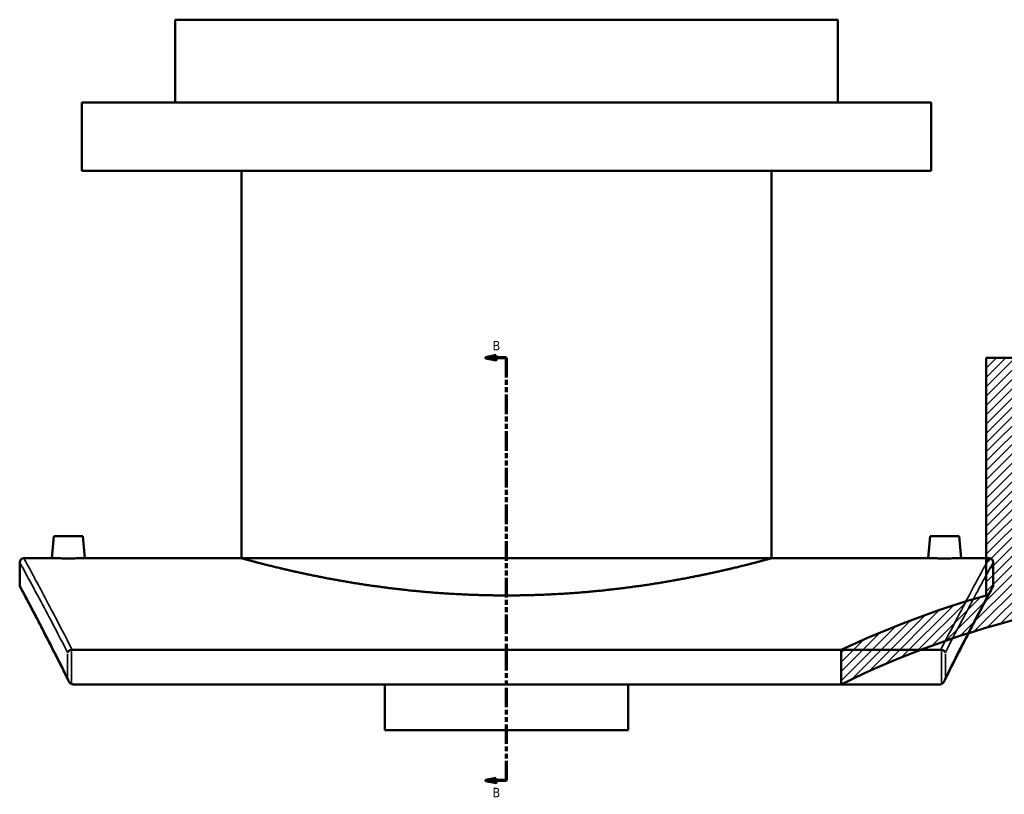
# Model space of a CAD drawing. Header units: millimetres. Extents: x -604 to 1145, y -275 to 910.
# Tile 1 of 10: x -604 to -129, y 88 to 462. Entities that reach past the tile are written whole.
import ezdxf

# ---------------------------------------------------------------- set-up
doc = ezdxf.new("R2010")
doc.units = ezdxf.units.MM
doc.linetypes.add('DOUBLE_DASH_CHAIN', pattern=[1.2403, 0.6614, -0.0827, 0.1654, -0.0827, 0.1654, -0.0827])
for name, color, linetype, lineweight in [('Hatch (ANSI)', 7, 'Continuous', 18), ('Section Line (ANSI)', 7, 'DOUBLE_DASH_CHAIN', 70), ('Visible (ANSI)', 7, 'Continuous', 50), ('Visible Narrow (ANSI)', 7, 'Continuous', 35)]:
    doc.layers.add(name, color=color, linetype=linetype, lineweight=lineweight)
doc.styles.add('Label Text (ANSI)', font='tahoma.ttf')

# ---------------------------------------------------------------- blocks, each defined once
blk = doc.blocks.new('2dTransSection0')
at = {"layer": 'Section Line (ANSI)', "linetype": 'Continuous'}
for p, q in [((-374.1038362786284, 299.5811888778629), (-379.1038362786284, 298.5811888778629)), ((-374.1038362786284, 297.5811888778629), (-374.1038362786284, 299.5811888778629)), ((-374.1038362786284, 298.5811888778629), (-379.1038362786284, 298.5811888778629)), ((-379.1038362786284, 298.5811888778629), (-374.1038362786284, 297.5811888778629)), ((-369.1038362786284, 298.5811888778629), (-374.1038362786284, 298.5811888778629)), ((-369.1038362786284, 288.9925137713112), (-369.1038362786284, 298.5811888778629)), ((-369.1038362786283, 94.41708759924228), (-369.1038362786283, 104.005762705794)), ((-374.1038362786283, 95.41708759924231), (-379.1038362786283, 94.41708759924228)), ((-374.1038362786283, 93.41708759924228), (-374.1038362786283, 95.41708759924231)), ((-374.1038362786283, 94.41708759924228), (-379.1038362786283, 94.41708759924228)), ((-379.1038362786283, 94.41708759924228), (-374.1038362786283, 93.41708759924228)), ((-369.1038362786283, 94.41708759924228), (-374.1038362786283, 94.41708759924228))]:
    blk.add_line(p, q, dxfattribs=at)
at = {"layer": 'Section Line (ANSI)', "linetype": 'DOUBLE_DASH_CHAIN', "ltscale": 14.26161003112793}
blk.add_line((-369.1038362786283, 94.41708759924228), (-369.1038362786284, 298.5811888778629), dxfattribs=at)
at = {"layer": 'Section Line (ANSI)', "linetype": 'Continuous', "flags": 128}
for points in [[(-374.1038361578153, 299.5811890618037), (-379.1038361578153, 298.5811888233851), (-374.1038361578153, 297.5811885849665), (-374.1038361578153, 299.5811890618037)], [(-374.1038361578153, 95.41708400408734), (-379.1038361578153, 94.41708018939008), (-374.1038361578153, 93.41709544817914), (-374.1038361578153, 95.41708400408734)]]:
    blk.add_lwpolyline(points, dxfattribs=at)
at = {"layer": 'Section Line (ANSI)'}
for points in [[(-374.1038361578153, 299.5811890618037), (-379.1038361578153, 298.5811888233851), (-374.1038361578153, 297.5811885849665), (-374.1038361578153, 299.5811890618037)], [(-374.1038361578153, 95.41708400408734), (-379.1038361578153, 94.41708018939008), (-374.1038361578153, 93.41709544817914), (-374.1038361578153, 95.41708400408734)]]:
    blk.add_solid(points, dxfattribs=at)
at = {"layer": 'Section Line (ANSI)', "char_height": 4.571999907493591, "attachment_point": 7, "style": 'Label Text (ANSI)'}
for insert in [(-375.8516592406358, 302.0811888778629), (-375.8516592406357, 86.34508769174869)]:
    blk.add_mtext('B', dxfattribs=dict(at, insert=insert))

msp = doc.modelspace()

# ---------------------------------------------------------------- hatches: boundary and pattern name
at = {"layer": 'Hatch (ANSI)'}
h = msp.add_hatch(dxfattribs=at)
h.set_pattern_fill('ANSI31', color=256, scale=25.4, style=0)
h.set_pattern_definition([(45, (0, 0), (-2.245064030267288, 2.245064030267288), [])])
edge = h.paths.add_edge_path()
edge.add_line((92.40238143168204, 298.5811888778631), (92.40238143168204, 190.4304362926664))
edge.add_ellipse((-9.597618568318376, -263.2445575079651), major_axis=(-453.6749938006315, 102.0000000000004), ratio=1, start_angle=270, end_angle=281.6853599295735)
edge.add_line((-1.597618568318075, 201.6866201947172), (-1.597618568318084, 298.5811888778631))
edge.add_line((-1.597618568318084, 298.5811888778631), (-4.397618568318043, 298.5811888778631))
edge.add_line((-4.397618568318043, 298.5811888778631), (-4.397618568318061, 186.7253970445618))
edge.add_ellipse((-9.597618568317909, -263.2445575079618), major_axis=(449.9699545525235, -5.1999999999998), ratio=1, start_angle=58.76890091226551, end_angle=90, ccw=False)
edge.add_line((228.1542785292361, 118.8209282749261), (232.4023814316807, 118.820928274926))
edge.add_line((232.4023814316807, 118.820928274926), (232.4023814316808, 133.820928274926))
edge.add_ellipse((-9.597618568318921, -263.2445575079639), major_axis=(-397.0654857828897, 241.9999999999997), ratio=1, start_angle=270, end_angle=285.3830721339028)
edge.add_line((118.4023814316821, 183.7912352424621), (118.4023814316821, 298.581188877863))
edge.add_line((118.4023814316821, 298.5811888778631), (92.40238143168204, 298.5811888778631))
edge = h.paths.add_edge_path()
edge.add_line((-111.597618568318, 190.4304362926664), (-111.597618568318, 298.581188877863))
edge.add_line((-111.597618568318, 298.5811888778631), (-137.597618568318, 298.5811888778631))
edge.add_line((-137.597618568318, 298.5811888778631), (-137.597618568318, 183.7912352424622))
edge.add_ellipse((-9.59761856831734, -263.2445575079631), major_axis=(-447.0357927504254, -128.0000000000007), ratio=1, start_angle=270, end_angle=279.2236853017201)
edge.add_line((-207.597618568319, 157.4940787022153), (-207.5976185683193, 140.8544402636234))
edge.add_ellipse((-9.59761856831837, -263.2445575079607), major_axis=(404.0989977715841, 198.0000000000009), ratio=1, start_angle=64.558218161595, end_angle=90, ccw=False)
edge.add_line((-14.79761856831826, 186.7253970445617), (-14.79761856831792, 298.5811888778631))
edge.add_line((-14.79761856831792, 298.5811888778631), (-17.59761856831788, 298.5811888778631))
edge.add_line((-17.59761856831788, 298.5811888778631), (-17.59761856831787, 201.6866201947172))
edge.add_ellipse((-9.597618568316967, -263.2445575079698), major_axis=(-464.931177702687, -8.00000000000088), ratio=1, start_angle=270, end_angle=281.6853599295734)

# ---------------------------------------------------------------- linework, layer by layer
at = {"layer": 'Visible (ANSI)'}
for p, q in [((-209.1038362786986, 461.7554424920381), (-529.1038362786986, 461.7554424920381)), ((-529.1038362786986, 421.7554424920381), (-529.1038362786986, 461.7554424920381)), ((-209.1038362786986, 421.7554424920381), (-209.1038362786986, 461.7554424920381)), ((-164.1038362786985, 421.7554424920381), (-574.1038362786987, 421.7554424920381)), ((-574.1038362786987, 388.7554424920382), (-574.1038362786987, 421.7554424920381)), ((-164.1038362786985, 388.7554424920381), (-164.1038362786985, 421.7554424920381)), ((-164.1038362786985, 388.7554424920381), (-574.1038362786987, 388.7554424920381)), ((-497.1038362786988, 201.7554424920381), (-497.1038362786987, 388.7554424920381)), ((-241.1038362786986, 201.7554424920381), (-241.1038362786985, 388.7554424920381)), ((-137.597618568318, 298.5811888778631), (-111.597618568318, 298.5811888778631)), ((-137.597618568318, 298.5811888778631), (-137.597618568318, 183.7912352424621)), ((-587.6038362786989, 212.3554424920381), (-588.5312161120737, 201.7554424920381)), ((-573.6038362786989, 212.3554424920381), (-587.603836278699, 212.3554424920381)), ((-573.603836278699, 212.3554424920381), (-572.6764564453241, 201.7554424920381)), ((-164.6038362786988, 212.3554424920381), (-165.5312161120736, 201.7554424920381)), ((-164.6038362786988, 212.3554424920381), (-150.6038362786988, 212.3554424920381)), ((-150.6038362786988, 212.3554424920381), (-149.676456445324, 201.7554424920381)), ((-604.1038362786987, 188.755442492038), (-604.1038362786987, 199.7554424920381)), ((-602.1038362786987, 201.7554424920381), (-588.5312161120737, 201.7554424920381)), ((-572.6764564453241, 201.7554424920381), (-497.1038362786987, 201.7554424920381)), ((-241.1038362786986, 201.7554424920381), (-165.5312161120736, 201.7554424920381)), ((-149.676456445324, 201.7554424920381), (-136.1038362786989, 201.7554424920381)), ((-134.1038362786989, 199.755442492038), (-134.1038362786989, 188.755442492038)), ((-159.4560436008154, 157.4940787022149), (-578.7516289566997, 157.4940787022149)), ((-207.5976185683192, 157.4940787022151), (-207.5976185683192, 140.8544402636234)), ((-578.3336391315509, 140.8544402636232), (-159.8740334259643, 140.8544402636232)), ((-427.8538362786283, 118.8209282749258), (-427.8538362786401, 140.8544402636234)), ((-310.3538362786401, 140.8544402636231), (-310.3538362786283, 118.8209282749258)), ((-427.8538362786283, 118.8209282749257), (-310.3538362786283, 118.8209282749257))]:
    msp.add_line(p, q, dxfattribs=at)
for centre, radius, start, end in [((-602.1038362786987, 199.7554424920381), 2.000000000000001, 90, 180), ((-136.1038362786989, 199.7554424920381), 2.000000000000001, 0, 90), ((-602.1038362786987, 188.755442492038), 2.000000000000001, 180, 208.1745110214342), ((-9.59761856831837, -263.2445575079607), 449.9999999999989, 90.66209929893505, 116.1038811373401), ((-136.1038362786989, 188.7554424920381), 2.000000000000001, 331.8254889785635, 0), ((-9.59761856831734, -263.2445575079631), 465.0000000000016, 105.9780345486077, 115.2017198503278)]:
    msp.add_arc(centre, radius, start, end, dxfattribs=at)
for points, knots in [([(-572.6764564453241, 201.7554424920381), (-572.6764564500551, 201.7554424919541), (-572.8752062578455, 201.7519157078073), (-573.6837028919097, 201.7391614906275), (-574.2934529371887, 201.7301164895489), (-575.700790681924, 201.7131208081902), (-576.5922514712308, 201.7040677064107), (-578.5458442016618, 201.6912970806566), (-579.60797958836, 201.6877630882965), (-580.6038362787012, 201.6877630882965), (-581.5996929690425, 201.6877630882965), (-582.6618283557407, 201.6912970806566), (-584.6154210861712, 201.7040677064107), (-585.5068818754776, 201.7131208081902), (-586.9142196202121, 201.7301164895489), (-587.5239696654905, 201.7391614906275), (-588.3324663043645, 201.7519157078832), (-588.5312161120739, 201.7554424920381), (-588.5312161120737, 201.7554424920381)], [3.584779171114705, 3.584779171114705, 3.584779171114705, 3.584779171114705, 3.883485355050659, 3.883485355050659, 4.182191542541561, 4.182191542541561, 4.480948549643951, 4.480948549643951, 4.779705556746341, 4.779705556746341, 4.779705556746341, 5.078462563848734, 5.078462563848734, 5.377219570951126, 5.377219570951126, 5.675925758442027, 5.675925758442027, 5.974631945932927, 5.974631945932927, 5.974631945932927, 5.974631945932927]), ([(-241.1038362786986, 201.7554424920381), (-241.1038362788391, 201.7554424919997), (-241.8813230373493, 201.539376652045), (-245.1412504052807, 200.6576523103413), (-247.6228542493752, 199.9925532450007), (-254.16745074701, 198.3194842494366), (-258.2356419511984, 197.3115385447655), (-267.6195561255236, 195.1430734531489), (-272.9359489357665, 193.9846058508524), (-284.253565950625, 191.7387398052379), (-290.6484660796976, 190.5713709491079), (-304.5853219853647, 188.3706442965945), (-312.1271463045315, 187.3395398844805), (-327.8819147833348, 185.6194910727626), (-336.1082056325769, 184.9309446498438), (-352.6780573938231, 184.0164125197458), (-361.021831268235, 183.791235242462), (-377.1858412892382, 183.791235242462), (-385.5296151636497, 184.0164125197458), (-402.0994669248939, 184.9309446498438), (-410.3257577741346, 185.6194910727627), (-426.080526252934, 187.3395398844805), (-433.6223505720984, 188.3706442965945), (-447.55920647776, 190.5713709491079), (-453.9541066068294, 191.7387398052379), (-465.2717236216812, 193.9846058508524), (-470.5881164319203, 195.1430734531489), (-479.9720306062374, 197.3115385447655), (-484.0402218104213, 198.3194842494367), (-490.5848183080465, 199.9925532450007), (-493.0664221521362, 200.6576523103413), (-496.3263495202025, 201.5393766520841), (-497.1038362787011, 201.7554424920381), (-497.1038362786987, 201.7554424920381)], [19.39479277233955, 19.39479277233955, 19.39479277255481, 19.39479277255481, 21.81888946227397, 21.81888946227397, 24.24298615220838, 24.24298615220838, 26.6670828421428, 26.6670828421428, 29.09117953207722, 29.09117953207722, 31.51578103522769, 31.51578103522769, 33.94038253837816, 33.94038253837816, 36.36498404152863, 36.36498404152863, 38.78958554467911, 38.78958554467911, 41.21418704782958, 41.21418704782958, 43.63878855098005, 43.63878855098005, 46.06339005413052, 46.06339005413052, 48.48799155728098, 48.48799155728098, 50.91208824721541, 50.91208824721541, 53.33618493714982, 53.33618493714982, 55.76028162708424, 55.76028162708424, 58.18437831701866, 58.18437831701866, 58.18437831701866, 58.18437831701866]), ([(-149.676456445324, 201.7554424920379), (-149.676456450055, 201.7554424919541), (-149.8752062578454, 201.7519157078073), (-150.6837028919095, 201.7391614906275), (-151.2934529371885, 201.7301164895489), (-152.7007906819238, 201.7131208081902), (-153.5922514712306, 201.7040677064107), (-155.5458442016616, 201.6912970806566), (-156.6079795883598, 201.6877630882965), (-158.5996929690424, 201.6877630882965), (-159.6618283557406, 201.6912970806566), (-161.615421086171, 201.7040677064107), (-162.5068818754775, 201.7131208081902), (-163.9142196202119, 201.7301164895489), (-164.5239696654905, 201.7391614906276), (-165.3324663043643, 201.7519157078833), (-165.5312161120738, 201.7554424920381), (-165.5312161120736, 201.7554424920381)], [1.194926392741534, 1.194926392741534, 1.194926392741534, 1.194926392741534, 1.493632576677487, 1.493632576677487, 1.792338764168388, 1.792338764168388, 2.09109577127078, 2.09109577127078, 2.389852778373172, 2.389852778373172, 2.688609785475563, 2.688609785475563, 2.987366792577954, 2.987366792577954, 3.286072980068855, 3.286072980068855, 3.584779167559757, 3.584779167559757, 3.584779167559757, 3.584779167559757]), ([(-580.4926113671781, 142.5032816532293), (-581.9426480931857, 145.4290387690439), (-583.3405396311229, 148.225771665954), (-586.0215263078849, 153.5528780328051), (-587.3045811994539, 156.083172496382), (-589.7456264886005, 160.8685687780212), (-590.9036086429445, 163.1236587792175), (-593.0855131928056, 167.3512514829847), (-594.1094398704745, 169.3237643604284), (-596.0150123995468, 172.9791679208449), (-596.8966512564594, 174.6620472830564), (-598.5102859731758, 177.7316181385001), (-599.2422755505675, 179.1182999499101), (-600.5503327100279, 181.5897420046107), (-601.126395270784, 182.6744948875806), (-602.1175741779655, 184.5374355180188), (-602.5326871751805, 185.3156187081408), (-603.1983245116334, 186.5620469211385), (-603.4488473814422, 187.030290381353), (-603.7831166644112, 187.6548288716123), (-603.8668634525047, 187.8111251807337), (-603.8668634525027, 187.8111251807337)], [1.507682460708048, 1.507682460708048, 1.507682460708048, 1.507682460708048, 3.567334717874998, 3.567334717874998, 5.626986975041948, 5.626986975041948, 7.686639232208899, 7.686639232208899, 9.74629148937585, 9.74629148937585, 11.8059437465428, 11.8059437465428, 13.86559600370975, 13.86559600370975, 15.9252482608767, 15.9252482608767, 17.98490051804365, 17.98490051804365, 20.0445527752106, 20.0445527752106, 22.10420503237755, 22.10420503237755, 22.10420503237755, 22.10420503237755]), ([(-134.3408091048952, 187.8111251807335), (-134.3408091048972, 187.8111251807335), (-134.4245558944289, 187.6548288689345), (-134.7588251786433, 187.0302903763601), (-135.0093480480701, 186.5620469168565), (-135.6749853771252, 185.3156187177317), (-136.0900983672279, 184.5374355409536), (-137.08127725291, 182.6744949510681), (-137.6573397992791, 181.5897420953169), (-138.9653969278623, 179.1183000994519), (-139.6973864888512, 177.7316183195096), (-141.3110211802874, 174.6620475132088), (-142.1926600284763, 172.9791681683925), (-144.0982325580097, 169.3237646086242), (-145.1221592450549, 167.3512517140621), (-147.304063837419, 163.1236589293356), (-148.4620460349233, 160.8685688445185), (-150.903091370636, 156.0831724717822), (-152.1861462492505, 153.5528780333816), (-154.867132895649, 148.225771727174), (-156.2650244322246, 145.4290388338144), (-157.7150611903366, 142.5032816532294)], [25.74685702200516, 25.74685702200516, 25.74685702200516, 25.74685702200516, 27.80650929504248, 27.80650929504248, 29.86616156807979, 29.86616156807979, 31.92581384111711, 31.92581384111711, 33.98546611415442, 33.98546611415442, 36.04511838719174, 36.04511838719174, 38.10477066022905, 38.10477066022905, 40.16442293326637, 40.16442293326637, 42.22407520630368, 42.22407520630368, 44.283727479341, 44.283727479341, 46.34337975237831, 46.34337975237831, 46.34337975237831, 46.34337975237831]), ([(-579.0267032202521, 157.4737451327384), (-579.2555756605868, 157.439515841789), (-579.4775654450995, 157.3818325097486), (-579.9230795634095, 157.2183363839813), (-580.1366322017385, 157.1083565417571), (-580.4824346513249, 156.8738560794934), (-580.619812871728, 156.7523767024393), (-580.8399932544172, 156.496488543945), (-580.9212625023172, 156.3617494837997), (-580.9710264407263, 156.225678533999), (-580.9715199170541, 156.2243203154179), (-580.9720101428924, 156.2229620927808)], [-0.2977021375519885, -0.2977021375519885, -0.2977021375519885, -0.2977021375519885, -0.2279226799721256, -0.2279226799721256, -0.1473639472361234, -0.1473639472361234, -0.07468313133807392, -0.07468313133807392, 0, 0, 0.0007529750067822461, 0.0007529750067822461, 0.0007529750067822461, 0.0007529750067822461]), ([(-157.2356624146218, 156.2229620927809), (-157.2361526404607, 156.2243203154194), (-157.2366461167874, 156.2256785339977), (-157.2864100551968, 156.3617494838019), (-157.3676793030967, 156.4964885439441), (-157.5878596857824, 156.7523767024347), (-157.7252379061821, 156.8738560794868), (-158.0710403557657, 157.1083565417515), (-158.2845929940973, 157.2183363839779), (-158.7301071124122, 157.3818325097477), (-158.9520968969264, 157.4395158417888), (-159.180969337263, 157.4737451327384)], [-0.296940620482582, -0.296940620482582, -0.296940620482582, -0.296940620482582, -0.2961914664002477, -0.2961914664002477, -0.2218873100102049, -0.2218873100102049, -0.1495753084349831, -0.1495753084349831, -0.06942536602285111, -0.06942536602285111, 0, 0, 0, 0]), ([(-580.9720101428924, 144.0489484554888), (-580.9715199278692, 144.0456357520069), (-580.9710264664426, 144.0423230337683), (-580.9107342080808, 143.6402110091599), (-580.802830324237, 143.2340944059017), (-580.5047434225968, 142.4954736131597), (-580.3169080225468, 142.1426863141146), (-579.8975400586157, 141.590657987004), (-579.7013105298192, 141.392663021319), (-579.3532793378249, 141.1349831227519), (-579.1958222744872, 141.043828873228), (-579.0267032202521, 140.9812433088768)], [-0.351407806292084, -0.351407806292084, -0.351407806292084, -0.351407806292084, -0.3504530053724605, -0.3504530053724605, -0.2355100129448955, -0.2355100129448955, -0.1320834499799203, -0.1320834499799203, -0.05409841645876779, -0.05409841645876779, 0, 0, 0, 0]), ([(-159.180969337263, 140.9812433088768), (-159.0118502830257, 141.0438288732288), (-158.854393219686, 141.1349831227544), (-158.5063620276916, 141.3926630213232), (-158.3101324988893, 141.5906579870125), (-157.8907645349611, 142.1426863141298), (-157.7029291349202, 142.4954736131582), (-157.4048422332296, 143.2340944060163), (-157.296938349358, 143.6402110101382), (-157.2366460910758, 144.0423230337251), (-157.2361526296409, 144.0456357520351), (-157.2356624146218, 144.0489484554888)], [-0.432516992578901, -0.432516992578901, -0.432516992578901, -0.432516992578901, -0.3657505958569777, -0.3657505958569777, -0.2695041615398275, -0.2695041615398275, -0.1418586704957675, -0.1418586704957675, 0, 0, 0.001178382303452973, 0.001178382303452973, 0.001178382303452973, 0.001178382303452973]), ([(-159.180969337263, 140.9812433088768), (-159.2707989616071, 140.9480002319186), (-159.3628059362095, 140.9208308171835), (-159.5936592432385, 140.8701618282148), (-159.7335784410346, 140.8544402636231), (-159.8740334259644, 140.8544402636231)], [0.2986844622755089, 0.2986844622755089, 0.2986844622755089, 0.2986844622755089, 0.3274863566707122, 0.3274863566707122, 0.3697006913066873, 0.3697006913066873, 0.3697006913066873, 0.3697006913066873])]:
    msp.add_open_spline(points, degree=3, knots=knots, dxfattribs=at)
for points in [[(-579.0267032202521, 157.4737451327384), (-578.9359515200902, 157.4873176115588), (-578.8440374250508, 157.4940787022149), (-578.7516289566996, 157.4940787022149)], [(-159.4560436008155, 157.4940787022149), (-159.3636190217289, 157.4940787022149), (-159.2717052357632, 157.4873152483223), (-159.180969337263, 157.4737451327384)], [(-578.3336391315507, 140.8544402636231), (-578.5703677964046, 140.8544402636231), (-578.8045465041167, 140.8990301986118), (-579.0267032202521, 140.9812433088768)]]:
    msp.add_open_spline(points, degree=3, dxfattribs=at)
at = {"layer": 'Visible Narrow (ANSI)'}
for p, q in [((-580.9720101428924, 155.6142614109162), (-580.9720101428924, 144.6576491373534)), ((-579.0267032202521, 141.8058684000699), (-579.0267032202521, 156.6491200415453)), ((-159.180969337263, 156.6491200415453), (-159.180969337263, 141.8058684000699)), ((-157.2356624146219, 144.6576491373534), (-157.2356624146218, 155.6142614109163))]:
    msp.add_line(p, q, dxfattribs=at)
for points, knots in [([(-604.1038362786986, 199.7554424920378), (-604.1038362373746, 199.7554424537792), (-602.8508546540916, 197.4884341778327), (-597.9905957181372, 188.5595919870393), (-594.3869743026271, 181.9030713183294), (-587.1714762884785, 168.2208695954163), (-584.2059336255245, 162.5360372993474), (-580.9720101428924, 156.2229620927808)], [25.71072716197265, 25.71072716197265, 25.71072716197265, 25.71072716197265, 33.62600254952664, 33.62600254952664, 41.54128585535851, 41.54128585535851, 46.11859154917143, 46.11859154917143, 46.11859154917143, 46.11859154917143]), ([(-578.7516289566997, 157.4940787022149), (-582.0849351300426, 164.0509822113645), (-585.1367184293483, 169.9418768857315), (-592.4099489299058, 183.825955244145), (-596.0050499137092, 190.5112297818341), (-600.8538172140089, 199.4786414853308), (-602.1038362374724, 201.7554424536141), (-602.1038362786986, 201.7554424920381)], [-46.24839146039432, -46.24839146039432, -46.24839146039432, -46.24839146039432, -41.54128585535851, -41.54128585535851, -33.62600254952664, -33.62600254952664, -25.71072716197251, -25.71072716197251, -25.71072716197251, -25.71072716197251]), ([(-136.1038362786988, 201.7554424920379), (-136.1038362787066, 201.7554424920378), (-137.3537783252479, 199.4787810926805), (-142.2022518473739, 190.5119183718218), (-145.7971329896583, 183.8270592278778), (-153.0703113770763, 169.9431178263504), (-156.1223862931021, 164.0516729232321), (-159.4560436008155, 157.4940787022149)], [-21.90372957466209, -21.90372957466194, -21.90372957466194, -21.90372957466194, -13.98869556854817, -13.98869556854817, -6.073666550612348, -6.073666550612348, -1.366065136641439, -1.366065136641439, -1.366065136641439, -1.366065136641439]), ([(-157.2356624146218, 156.2229620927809), (-154.0013886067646, 162.5367211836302), (-151.0355539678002, 168.2221010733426), (-143.8201062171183, 181.9041705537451), (-140.2167051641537, 188.5602776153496), (-135.3567407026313, 197.4885731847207), (-134.1038362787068, 199.755442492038), (-134.1038362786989, 199.755442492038)], [1.495865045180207, 1.495865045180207, 1.495865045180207, 1.495865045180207, 6.073666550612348, 6.073666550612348, 13.98869556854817, 13.98869556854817, 21.90372957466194, 21.90372957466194, 21.90372957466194, 21.90372957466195]), ([(-580.9720101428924, 144.0489484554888), (-584.4187146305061, 150.9785158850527), (-587.5650303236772, 157.1722494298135), (-594.7440971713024, 171.1349827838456), (-598.2150567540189, 177.7057310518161), (-602.8966260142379, 186.5184410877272), (-604.1038362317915, 188.755442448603), (-604.1038362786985, 188.7554424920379)], [1.662287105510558, 1.662287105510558, 1.662287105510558, 1.662287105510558, 6.566003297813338, 6.566003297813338, 14.33510906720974, 14.33510906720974, 22.10420503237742, 22.10420503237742, 22.10420503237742, 22.10420503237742]), ([(-134.1038362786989, 188.7554424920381), (-134.1038362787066, 188.755442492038), (-135.3109757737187, 186.5185715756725), (-139.9922743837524, 177.7063764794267), (-143.4630303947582, 171.1360199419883), (-150.6420446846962, 157.1734260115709), (-153.7886304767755, 150.9791742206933), (-157.2356624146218, 144.0489484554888)], [25.74685702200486, 25.74685702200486, 25.74685702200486, 25.74685702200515, 33.51572756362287, 33.51572756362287, 41.28459308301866, 41.28459308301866, 46.18877510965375, 46.18877510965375, 46.18877510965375, 46.18877510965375])]:
    msp.add_open_spline(points, degree=3, knots=knots, dxfattribs=at)

# ---------------------------------------------------------------- block references
at = {"layer": 'Section Line (ANSI)'}
msp.add_blockref('2dTransSection0', (0, 0), dxfattribs=at)

doc.saveas('drawing.dxf')
